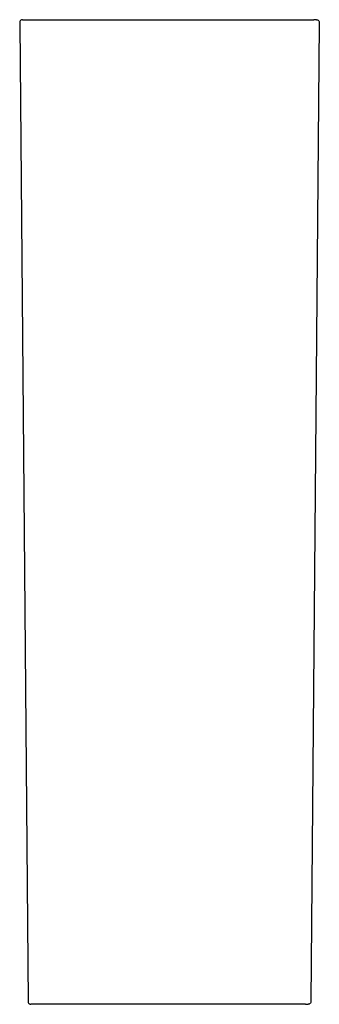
# Model space of a CAD drawing. Header units: millimetres. Extents: x 4719.301 to 4719.514, y 2590.474 to 2591.174.
import ezdxf

# ---------------------------------------------------------------- set-up
doc = ezdxf.new("R2010")
doc.units = ezdxf.units.MM
doc.layers.add('SANINDUSA', color=3, linetype='Continuous')

msp = doc.modelspace()

# ---------------------------------------------------------------- linework, layer by layer
at = {"layer": 'SANINDUSA'}
for p, q in [((4719.30093, 2591.17117), (4719.30688, 2590.47617)), ((4719.30293, 2591.17419), (4719.30485, 2591.17419)), ((4719.30485, 2591.17419), (4719.50988, 2591.17419)), ((4719.5138, 2591.17117), (4719.50785, 2590.47617)), ((4719.5118, 2591.17419), (4719.50988, 2591.17419)), ((4719.31081, 2590.47419), (4719.30888, 2590.47419)), ((4719.50392, 2590.47419), (4719.31081, 2590.47419)), ((4719.50392, 2590.47419), (4719.50585, 2590.47419))]:
    msp.add_line(p, q, dxfattribs=at)
at = {"layer": 'SANINDUSA', "flags": 128}
for points in [[(4719.30093, 2591.17217), (4719.30093, 2591.17215), (4719.30093, 2591.1721), (4719.30093, 2591.172), (4719.30092, 2591.17188), (4719.30092, 2591.17173), (4719.30092, 2591.17156), (4719.30092, 2591.17137), (4719.30093, 2591.17117)], [(4719.30293, 2591.17419), (4719.30254, 2591.17415), (4719.30217, 2591.17404), (4719.30182, 2591.17385), (4719.30151, 2591.1736), (4719.30127, 2591.17329), (4719.30108, 2591.17294), (4719.30097, 2591.17257), (4719.30093, 2591.17217)], [(4719.5118, 2591.17419), (4719.51219, 2591.17415), (4719.51256, 2591.17404), (4719.51291, 2591.17385), (4719.51322, 2591.1736), (4719.51346, 2591.17329), (4719.51365, 2591.17294), (4719.51376, 2591.17257), (4719.5138, 2591.17217)], [(4719.5138, 2591.17217), (4719.5138, 2591.17215), (4719.5138, 2591.1721), (4719.5138, 2591.172), (4719.51381, 2591.17188), (4719.51381, 2591.17173), (4719.51381, 2591.17156), (4719.51381, 2591.17137), (4719.5138, 2591.17117)], [(4719.30688, 2590.47617), (4719.30693, 2590.47579), (4719.30704, 2590.47541), (4719.30723, 2590.47507), (4719.30748, 2590.47477), (4719.30778, 2590.47452), (4719.30812, 2590.47434), (4719.3085, 2590.47423), (4719.30888, 2590.47419)], [(4719.50785, 2590.47617), (4719.5078, 2590.47579), (4719.50769, 2590.47541), (4719.5075, 2590.47507), (4719.50725, 2590.47477), (4719.50695, 2590.47452), (4719.50661, 2590.47434), (4719.50623, 2590.47423), (4719.50585, 2590.47419)]]:
    msp.add_lwpolyline(points, dxfattribs=at)

doc.saveas('drawing.dxf')
